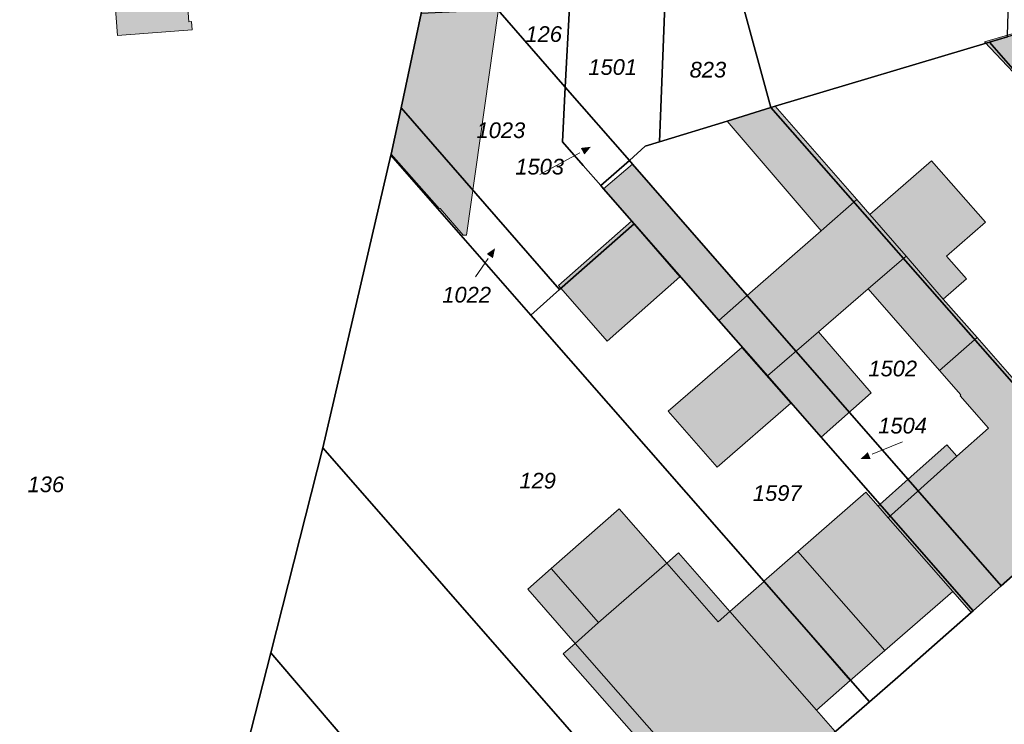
# Model space of a CAD drawing. Header units: metres. Extents: x 32338650 to 32340431, y 5701793 to 5703325.
# Tile 17 of 256: x 32339046 to 32339125, y 5702278 to 5702334. Entities that reach past the tile are written whole.
import ezdxf

# ---------------------------------------------------------------- set-up
doc = ezdxf.new("R2010")
doc.units = ezdxf.units.M
doc.header["$LTSCALE"] = 0.1
doc.layers.add('Keine', color=7, linetype='Continuous', lineweight=9)
for name, color, linetype, lineweight, true_color in [('LPB-BE-Flurstück_Grenze', 7, 'Continuous', 70, 0x004c99), ('LPB-BE-Flurstück_Nummer', 7, 'Continuous', 70, 0x004c99), ('LPB-BE-Gebäude', 7, 'Continuous', 70, 0x004c99), ('LPB-BE-Straße', 7, 'Continuous', 70, 0x004c99)]:
    doc.layers.add(name, color=color, linetype=linetype, lineweight=lineweight, true_color=true_color)
doc.styles.add('Arial (italic)', font='ariali.ttf')

# ---------------------------------------------------------------- blocks, each defined once
blk = doc.blocks.new('2004')
at = {"layer": 'Keine', "color": 7, "linetype": 'Continuous'}
blk.add_solid([(0, 0), (0.75, -0.3), (0.75, 0.3)], dxfattribs=at)

msp = doc.modelspace()

# ---------------------------------------------------------------- hatches: boundary and pattern name
at = {"layer": 'LPB-BE-Gebäude', "linetype": 'Continuous', "lineweight": 0, "true_color": 0xc7c8ca}
for points in [[(32339076.049, 5702323.37), (32339079.903, 5702319.008), (32339079.934, 5702319.037), (32339081.788, 5702316.899), (32339082.038, 5702316.898), (32339084.911, 5702337.227), (32339090.384, 5702336.952), (32339090.65, 5702342.226), (32339090.61, 5702342.227), (32339091.291, 5702355.68), (32339082.717, 5702355.742), (32339080.063, 5702342.731), (32339079.513, 5702340.051), (32339078.419, 5702334.581), (32339076.83, 5702327.06), (32339076.049, 5702323.37)], [(32339076.049, 5702323.37), (32339079.903, 5702319.008), (32339079.934, 5702319.037), (32339081.788, 5702316.899), (32339082.038, 5702316.898), (32339084.911, 5702337.227), (32339090.384, 5702336.952), (32339090.65, 5702342.226), (32339090.61, 5702342.227), (32339091.291, 5702355.68), (32339082.717, 5702355.742), (32339080.063, 5702342.731), (32339079.513, 5702340.051), (32339078.419, 5702334.581), (32339076.83, 5702327.06), (32339076.049, 5702323.37)], [(32339055.478, 5702336.905), (32339055.405, 5702337.568), (32339053.868, 5702337.421), (32339054.221, 5702332.833), (32339060.173, 5702333.269), (32339060.12, 5702333.932), (32339059.919, 5702333.92), (32339059.662, 5702337.183), (32339055.478, 5702336.905)], [(32339055.478, 5702336.905), (32339055.405, 5702337.568), (32339053.868, 5702337.421), (32339054.221, 5702332.833), (32339060.173, 5702333.269), (32339060.12, 5702333.932), (32339059.919, 5702333.92), (32339059.662, 5702337.183), (32339055.478, 5702336.905)], [(32339123.357, 5702332.326), (32339128.392, 5702326.965), (32339130.742, 5702327.909), (32339126.608, 5702333.263), (32339125.18, 5702332.841), (32339123.357, 5702332.326)], [(32339123.357, 5702332.326), (32339128.392, 5702326.965), (32339130.742, 5702327.909), (32339126.608, 5702333.263), (32339125.18, 5702332.841), (32339123.357, 5702332.326)], [(32339110.322, 5702317.258), (32339113.156, 5702319.744), (32339106.645, 5702327.177), (32339106.311, 5702327.081), (32339102.825, 5702326.003), (32339110.322, 5702317.258)], [(32339110.322, 5702317.258), (32339113.156, 5702319.744), (32339106.645, 5702327.177), (32339106.311, 5702327.081), (32339102.825, 5702326.003), (32339110.322, 5702317.258)], [(32339102.164, 5702310.097), (32339104.437, 5702312.095), (32339095.279, 5702322.57), (32339092.977, 5702320.593), (32339095.415, 5702317.81), (32339102.164, 5702310.097)], [(32339102.164, 5702310.097), (32339104.437, 5702312.095), (32339095.279, 5702322.57), (32339092.977, 5702320.593), (32339095.415, 5702317.81), (32339102.164, 5702310.097)], [(32339114.206, 5702318.548), (32339117.114, 5702315.238), (32339120.054, 5702311.794), (32339121.904, 5702313.418), (32339120.306, 5702315.238), (32339123.428, 5702317.949), (32339119.112, 5702322.831), (32339114.206, 5702318.548)], [(32339114.206, 5702318.548), (32339117.114, 5702315.238), (32339120.054, 5702311.794), (32339121.904, 5702313.418), (32339120.306, 5702315.238), (32339123.428, 5702317.949), (32339119.112, 5702322.831), (32339114.206, 5702318.548)], [(32339102.164, 5702310.097), (32339106.036, 5702305.675), (32339110.123, 5702309.2), (32339114.075, 5702312.61), (32339117.114, 5702315.238), (32339114.206, 5702318.548), (32339113.156, 5702319.744), (32339110.322, 5702317.258), (32339104.437, 5702312.095), (32339102.164, 5702310.097)], [(32339102.164, 5702310.097), (32339106.036, 5702305.675), (32339110.123, 5702309.2), (32339114.075, 5702312.61), (32339117.114, 5702315.238), (32339114.206, 5702318.548), (32339113.156, 5702319.744), (32339110.322, 5702317.258), (32339104.437, 5702312.095), (32339102.164, 5702310.097)], [(32339089.379, 5702312.884), (32339093.251, 5702308.451), (32339099.064, 5702313.577), (32339095.193, 5702318.01), (32339089.379, 5702312.884)], [(32339089.379, 5702312.884), (32339093.251, 5702308.451), (32339099.064, 5702313.577), (32339095.193, 5702318.01), (32339089.379, 5702312.884)], [(32339114.075, 5702312.61), (32339119.773, 5702306.101), (32339122.763, 5702308.741), (32339120.054, 5702311.794), (32339117.114, 5702315.238), (32339114.075, 5702312.61)], [(32339125.171, 5702305.97), (32339122.763, 5702308.741), (32339120.054, 5702311.794), (32339117.114, 5702315.238), (32339114.075, 5702312.61), (32339119.773, 5702306.101), (32339121.474, 5702304.16), (32339121.402, 5702304.093), (32339123.658, 5702301.518), (32339121.144, 5702299.27), (32339120.332, 5702300.194), (32339117.252, 5702297.437), (32339115.013, 5702295.433), (32339114.858, 5702295.294), (32339115.668, 5702294.369), (32339120.814, 5702288.495), (32339122.296, 5702286.812), (32339122.441, 5702286.947), (32339124.684, 5702288.936), (32339133.198, 5702296.463), (32339133.353, 5702296.597), (32339125.171, 5702305.97)], [(32339114.075, 5702312.61), (32339119.773, 5702306.101), (32339122.763, 5702308.741), (32339120.054, 5702311.794), (32339117.114, 5702315.238), (32339114.075, 5702312.61)], [(32339125.171, 5702305.97), (32339122.763, 5702308.741), (32339120.054, 5702311.794), (32339117.114, 5702315.238), (32339114.075, 5702312.61), (32339119.773, 5702306.101), (32339121.474, 5702304.16), (32339121.402, 5702304.093), (32339123.658, 5702301.518), (32339121.144, 5702299.27), (32339120.332, 5702300.194), (32339117.252, 5702297.437), (32339115.013, 5702295.433), (32339114.858, 5702295.294), (32339115.668, 5702294.369), (32339120.814, 5702288.495), (32339122.296, 5702286.812), (32339122.441, 5702286.947), (32339124.684, 5702288.936), (32339133.198, 5702296.463), (32339133.353, 5702296.597), (32339125.171, 5702305.97)], [(32339106.036, 5702305.675), (32339110.319, 5702300.795), (32339114.317, 5702304.334), (32339110.123, 5702309.2), (32339106.036, 5702305.675)], [(32339106.036, 5702305.675), (32339110.319, 5702300.795), (32339114.317, 5702304.334), (32339110.123, 5702309.2), (32339106.036, 5702305.675)], [(32339098.136, 5702302.866), (32339102.036, 5702298.403), (32339107.899, 5702303.506), (32339104.007, 5702307.94), (32339098.136, 5702302.866)], [(32339098.136, 5702302.866), (32339102.036, 5702298.403), (32339107.899, 5702303.506), (32339104.007, 5702307.94), (32339098.136, 5702302.866)], [(32339121.144, 5702299.27), (32339120.332, 5702300.194), (32339117.252, 5702297.437), (32339115.013, 5702295.433), (32339114.858, 5702295.294), (32339115.668, 5702294.369), (32339121.144, 5702299.27)], [(32339121.144, 5702299.27), (32339120.332, 5702300.194), (32339117.252, 5702297.437), (32339115.013, 5702295.433), (32339114.858, 5702295.294), (32339115.668, 5702294.369), (32339121.144, 5702299.27)], [(32339124.684, 5702288.936), (32339117.252, 5702297.437), (32339115.013, 5702295.433), (32339122.441, 5702286.947), (32339124.684, 5702288.936)], [(32339124.684, 5702288.936), (32339117.252, 5702297.437), (32339115.013, 5702295.433), (32339122.441, 5702286.947), (32339124.684, 5702288.936)], [(32339115.394, 5702283.793), (32339120.814, 5702288.495), (32339115.668, 5702294.369), (32339114.858, 5702295.294), (32339113.882, 5702296.405), (32339108.457, 5702291.673), (32339105.764, 5702289.324), (32339105.778, 5702289.294), (32339112.646, 5702281.395), (32339115.394, 5702283.793)], [(32339115.394, 5702283.793), (32339120.814, 5702288.495), (32339115.668, 5702294.369), (32339114.858, 5702295.294), (32339113.882, 5702296.405), (32339108.457, 5702291.673), (32339105.764, 5702289.324), (32339105.778, 5702289.294), (32339112.646, 5702281.395), (32339115.394, 5702283.793)], [(32339094.222, 5702295.075), (32339088.794, 5702290.324), (32339086.931, 5702288.671), (32339090.699, 5702284.344), (32339089.765, 5702283.52), (32339100.053, 5702271.795), (32339100.99, 5702272.625), (32339103.213, 5702270.092), (32339105.006, 5702271.653), (32339108.064, 5702274.345), (32339106.784, 5702275.831), (32339108.376, 5702277.236), (32339109.671, 5702275.748), (32339111.45, 5702277.315), (32339109.96, 5702279.014), (32339112.646, 5702281.395), (32339105.778, 5702289.294), (32339103.051, 5702286.889), (32339098.954, 5702291.577), (32339098.013, 5702290.746), (32339094.222, 5702295.075)], [(32339094.222, 5702295.075), (32339088.794, 5702290.324), (32339086.931, 5702288.671), (32339090.699, 5702284.344), (32339089.765, 5702283.52), (32339100.053, 5702271.795), (32339100.99, 5702272.625), (32339103.213, 5702270.092), (32339105.006, 5702271.653), (32339108.064, 5702274.345), (32339106.784, 5702275.831), (32339108.376, 5702277.236), (32339109.671, 5702275.748), (32339111.45, 5702277.315), (32339109.96, 5702279.014), (32339112.646, 5702281.395), (32339105.778, 5702289.294), (32339103.051, 5702286.889), (32339098.954, 5702291.577), (32339098.013, 5702290.746), (32339094.222, 5702295.075)], [(32339098.013, 5702290.746), (32339094.222, 5702295.075), (32339088.794, 5702290.324), (32339092.581, 5702286.007), (32339098.013, 5702290.746)], [(32339098.013, 5702290.746), (32339094.222, 5702295.075), (32339088.794, 5702290.324), (32339092.581, 5702286.007), (32339098.013, 5702290.746)], [(32339103.051, 5702286.889), (32339098.954, 5702291.577), (32339098.013, 5702290.746), (32339102.114, 5702286.063), (32339103.051, 5702286.889)], [(32339103.051, 5702286.889), (32339098.954, 5702291.577), (32339098.013, 5702290.746), (32339102.114, 5702286.063), (32339103.051, 5702286.889)], [(32339115.394, 5702283.793), (32339108.457, 5702291.673), (32339105.764, 5702289.324), (32339105.778, 5702289.294), (32339112.646, 5702281.395), (32339115.394, 5702283.793)], [(32339115.394, 5702283.793), (32339108.457, 5702291.673), (32339105.764, 5702289.324), (32339105.778, 5702289.294), (32339112.646, 5702281.395), (32339115.394, 5702283.793)], [(32339092.581, 5702286.007), (32339088.794, 5702290.324), (32339086.931, 5702288.671), (32339090.699, 5702284.344), (32339092.581, 5702286.007)], [(32339092.581, 5702286.007), (32339088.794, 5702290.324), (32339086.931, 5702288.671), (32339090.699, 5702284.344), (32339092.581, 5702286.007)], [(32339112.646, 5702281.395), (32339105.778, 5702289.294), (32339103.051, 5702286.889), (32339109.96, 5702279.014), (32339112.646, 5702281.395)], [(32339112.646, 5702281.395), (32339105.778, 5702289.294), (32339103.051, 5702286.889), (32339109.96, 5702279.014), (32339112.646, 5702281.395)], [(32339100.99, 5702272.625), (32339090.699, 5702284.344), (32339089.765, 5702283.52), (32339100.053, 5702271.795), (32339100.99, 5702272.625)], [(32339100.99, 5702272.625), (32339090.699, 5702284.344), (32339089.765, 5702283.52), (32339100.053, 5702271.795), (32339100.99, 5702272.625)]]:
    msp.add_hatch(color=9, dxfattribs=at).paths.add_polyline_path(points)

# ---------------------------------------------------------------- linework, layer by layer
at = {"layer": 'LPB-BE-Flurstück_Grenze', "color": 253, "linetype": 'Continuous', "lineweight": 25, "true_color": 0xadadad, "transparency": 33554687, "flags": 128}
for points in [[(32339104.032, 5702335.441), (32339106.311, 5702327.081), (32339106.645, 5702327.177), (32339123.736, 5702332.29), (32339125.175, 5702332.721), (32339125.18, 5702332.841), (32339125.627, 5702347.915), (32339125.795, 5702353.483), (32339126.208, 5702367.497), (32339126.088, 5702367.502), (32339113.072, 5702368.047), (32339112.651, 5702358.987), (32339112.569, 5702357.229), (32339112.127, 5702347.909), (32339111.555, 5702335.633), (32339104.032, 5702335.441)], [(32339104.032, 5702335.441), (32339106.311, 5702327.081), (32339106.645, 5702327.177), (32339123.736, 5702332.29), (32339125.175, 5702332.721), (32339125.18, 5702332.841), (32339125.627, 5702347.915), (32339125.795, 5702353.483), (32339126.208, 5702367.497), (32339126.088, 5702367.502), (32339113.072, 5702368.047), (32339112.651, 5702358.987), (32339112.569, 5702357.229), (32339112.127, 5702347.909), (32339111.555, 5702335.633), (32339104.032, 5702335.441)], [(32339014.495, 5702254.319), (32339042.56, 5702250.815), (32339046.585, 5702265.792), (32339060.821, 5702261.544), (32339066.437, 5702283.611), (32339070.587, 5702299.934), (32339076.025, 5702323.27), (32339076.049, 5702323.37), (32339076.83, 5702327.06), (32339078.419, 5702334.581), (32339079.513, 5702340.051), (32339070.167, 5702339.074), (32339055.333, 5702337.521), (32339042.171, 5702335.98), (32339038.11, 5702335.546), (32339027.235, 5702298.172), (32339025.22, 5702291.219), (32339014.495, 5702254.319)], [(32339014.495, 5702254.319), (32339042.56, 5702250.815), (32339046.585, 5702265.792), (32339060.821, 5702261.544), (32339066.437, 5702283.611), (32339070.587, 5702299.934), (32339076.025, 5702323.27), (32339076.049, 5702323.37), (32339076.83, 5702327.06), (32339078.419, 5702334.581), (32339079.513, 5702340.051), (32339070.167, 5702339.074), (32339055.333, 5702337.521), (32339042.171, 5702335.98), (32339038.11, 5702335.546), (32339027.235, 5702298.172), (32339025.22, 5702291.219), (32339014.495, 5702254.319)], [(32339148.648, 5702309.9), (32339153.161, 5702313.818), (32339158.006, 5702318.022), (32339158.016, 5702318.032), (32339151.582, 5702325.362), (32339140.969, 5702337.447), (32339134.262, 5702335.441), (32339125.175, 5702332.721), (32339123.736, 5702332.29), (32339128.392, 5702326.965), (32339145.622, 5702307.244), (32339148.648, 5702309.9)], [(32339148.648, 5702309.9), (32339153.161, 5702313.818), (32339158.006, 5702318.022), (32339158.016, 5702318.032), (32339151.582, 5702325.362), (32339140.969, 5702337.447), (32339134.262, 5702335.441), (32339125.175, 5702332.721), (32339123.736, 5702332.29), (32339128.392, 5702326.965), (32339145.622, 5702307.244), (32339148.648, 5702309.9)], [(32339095.031, 5702322.85), (32339096.298, 5702323.989), (32339097.433, 5702324.343), (32339097.851, 5702335.275), (32339090.247, 5702335.076), (32339089.926, 5702328.694), (32339095.031, 5702322.85)], [(32339095.031, 5702322.85), (32339096.298, 5702323.989), (32339097.433, 5702324.343), (32339097.851, 5702335.275), (32339090.247, 5702335.076), (32339089.926, 5702328.694), (32339095.031, 5702322.85)], [(32339097.851, 5702335.275), (32339097.433, 5702324.343), (32339102.825, 5702326.003), (32339106.311, 5702327.081), (32339104.032, 5702335.441), (32339097.851, 5702335.275)], [(32339097.851, 5702335.275), (32339097.433, 5702324.343), (32339102.825, 5702326.003), (32339106.311, 5702327.081), (32339104.032, 5702335.441), (32339097.851, 5702335.275)], [(32339076.83, 5702327.06), (32339089.456, 5702312.571), (32339095.415, 5702317.81), (32339092.977, 5702320.593), (32339092.757, 5702320.852), (32339091.352, 5702322.461), (32339089.707, 5702324.33), (32339089.926, 5702328.694), (32339084.544, 5702334.86), (32339078.419, 5702334.581), (32339076.83, 5702327.06)], [(32339076.83, 5702327.06), (32339089.456, 5702312.571), (32339095.415, 5702317.81), (32339092.977, 5702320.593), (32339092.757, 5702320.852), (32339091.352, 5702322.461), (32339089.707, 5702324.33), (32339089.926, 5702328.694), (32339084.544, 5702334.86), (32339078.419, 5702334.581), (32339076.83, 5702327.06)], [(32339084.544, 5702334.86), (32339089.926, 5702328.694), (32339090.247, 5702335.076), (32339084.544, 5702334.86)], [(32339084.544, 5702334.86), (32339089.926, 5702328.694), (32339090.247, 5702335.076), (32339084.544, 5702334.86)], [(32339133.353, 5702296.597), (32339136.788, 5702299.588), (32339143.304, 5702305.255), (32339145.622, 5702307.244), (32339128.392, 5702326.965), (32339123.736, 5702332.29), (32339106.645, 5702327.177), (32339106.311, 5702327.081), (32339133.198, 5702296.463), (32339133.353, 5702296.597)], [(32339133.353, 5702296.597), (32339136.788, 5702299.588), (32339143.304, 5702305.255), (32339145.622, 5702307.244), (32339128.392, 5702326.965), (32339123.736, 5702332.29), (32339106.645, 5702327.177), (32339106.311, 5702327.081), (32339133.198, 5702296.463), (32339133.353, 5702296.597)], [(32339091.352, 5702322.461), (32339092.757, 5702320.852), (32339095.031, 5702322.85), (32339089.926, 5702328.694), (32339089.707, 5702324.33), (32339091.352, 5702322.461)], [(32339091.352, 5702322.461), (32339092.757, 5702320.852), (32339095.031, 5702322.85), (32339089.926, 5702328.694), (32339089.707, 5702324.33), (32339091.352, 5702322.461)], [(32339087.172, 5702310.533), (32339089.456, 5702312.571), (32339076.83, 5702327.06), (32339076.049, 5702323.37), (32339076.025, 5702323.27), (32339087.172, 5702310.533)], [(32339087.172, 5702310.533), (32339089.456, 5702312.571), (32339076.83, 5702327.06), (32339076.049, 5702323.37), (32339076.025, 5702323.27), (32339087.172, 5702310.533)], [(32339133.198, 5702296.463), (32339106.311, 5702327.081), (32339102.825, 5702326.003), (32339097.433, 5702324.343), (32339096.298, 5702323.989), (32339095.031, 5702322.85), (32339095.279, 5702322.57), (32339104.437, 5702312.095), (32339124.684, 5702288.936), (32339133.198, 5702296.463)], [(32339133.198, 5702296.463), (32339106.311, 5702327.081), (32339102.825, 5702326.003), (32339097.433, 5702324.343), (32339096.298, 5702323.989), (32339095.031, 5702322.85), (32339095.279, 5702322.57), (32339104.437, 5702312.095), (32339124.684, 5702288.936), (32339133.198, 5702296.463)], [(32339103.213, 5702270.092), (32339105.006, 5702271.653), (32339108.064, 5702274.345), (32339109.671, 5702275.748), (32339114.175, 5702279.688), (32339105.778, 5702289.294), (32339105.764, 5702289.324), (32339087.172, 5702310.533), (32339076.025, 5702323.27), (32339070.587, 5702299.934), (32339099.533, 5702266.859), (32339103.213, 5702270.092)], [(32339103.213, 5702270.092), (32339105.006, 5702271.653), (32339108.064, 5702274.345), (32339109.671, 5702275.748), (32339114.175, 5702279.688), (32339105.778, 5702289.294), (32339105.764, 5702289.324), (32339087.172, 5702310.533), (32339076.025, 5702323.27), (32339070.587, 5702299.934), (32339099.533, 5702266.859), (32339103.213, 5702270.092)], [(32339092.757, 5702320.852), (32339092.977, 5702320.593), (32339095.415, 5702317.81), (32339102.164, 5702310.097), (32339106.036, 5702305.675), (32339110.319, 5702300.795), (32339122.441, 5702286.947), (32339124.684, 5702288.936), (32339104.437, 5702312.095), (32339095.279, 5702322.57), (32339095.031, 5702322.85), (32339092.757, 5702320.852)], [(32339092.757, 5702320.852), (32339092.977, 5702320.593), (32339095.415, 5702317.81), (32339102.164, 5702310.097), (32339106.036, 5702305.675), (32339110.319, 5702300.795), (32339122.441, 5702286.947), (32339124.684, 5702288.936), (32339104.437, 5702312.095), (32339095.279, 5702322.57), (32339095.031, 5702322.85), (32339092.757, 5702320.852)], [(32339116.432, 5702281.669), (32339122.296, 5702286.812), (32339122.441, 5702286.947), (32339110.319, 5702300.795), (32339106.036, 5702305.675), (32339102.164, 5702310.097), (32339095.415, 5702317.81), (32339089.456, 5702312.571), (32339087.172, 5702310.533), (32339105.764, 5702289.324), (32339105.778, 5702289.294), (32339114.175, 5702279.688), (32339116.432, 5702281.669)], [(32339116.432, 5702281.669), (32339122.296, 5702286.812), (32339122.441, 5702286.947), (32339110.319, 5702300.795), (32339106.036, 5702305.675), (32339102.164, 5702310.097), (32339095.415, 5702317.81), (32339089.456, 5702312.571), (32339087.172, 5702310.533), (32339105.764, 5702289.324), (32339105.778, 5702289.294), (32339114.175, 5702279.688), (32339116.432, 5702281.669)], [(32339099.533, 5702266.859), (32339070.587, 5702299.934), (32339066.437, 5702283.611), (32339083.199, 5702264.048), (32339088.795, 5702257.514), (32339088.843, 5702257.462), (32339099.533, 5702266.859)], [(32339099.533, 5702266.859), (32339070.587, 5702299.934), (32339066.437, 5702283.611), (32339083.199, 5702264.048), (32339088.795, 5702257.514), (32339088.843, 5702257.462), (32339099.533, 5702266.859)], [(32339133.198, 5702296.463), (32339124.684, 5702288.936), (32339122.441, 5702286.947), (32339122.296, 5702286.812), (32339116.432, 5702281.669), (32339114.175, 5702279.688), (32339109.671, 5702275.748), (32339108.064, 5702274.345), (32339105.006, 5702271.653), (32339103.213, 5702270.092), (32339099.533, 5702266.859), (32339088.843, 5702257.462), (32339075.324, 5702245.632), (32339072.642, 5702243.255), (32339067.338, 5702238.599), (32339062.075, 5702233.981), (32339060.327, 5702232.092), (32339056.035, 5702227.454), (32339053.281, 5702224.475), (32339043.063, 5702213.445)], [(32339133.198, 5702296.463), (32339124.684, 5702288.936), (32339122.441, 5702286.947), (32339122.296, 5702286.812), (32339116.432, 5702281.669), (32339114.175, 5702279.688), (32339109.671, 5702275.748), (32339108.064, 5702274.345), (32339105.006, 5702271.653), (32339103.213, 5702270.092), (32339099.533, 5702266.859), (32339088.843, 5702257.462), (32339075.324, 5702245.632), (32339072.642, 5702243.255), (32339067.338, 5702238.599), (32339062.075, 5702233.981), (32339060.327, 5702232.092), (32339056.035, 5702227.454), (32339053.281, 5702224.475), (32339043.063, 5702213.445)], [(32339088.843, 5702257.462), (32339088.795, 5702257.514), (32339083.199, 5702264.048), (32339066.437, 5702283.611), (32339060.821, 5702261.544), (32339075.324, 5702245.632), (32339088.843, 5702257.462)], [(32339088.843, 5702257.462), (32339088.795, 5702257.514), (32339083.199, 5702264.048), (32339066.437, 5702283.611), (32339060.821, 5702261.544), (32339075.324, 5702245.632), (32339088.843, 5702257.462)]]:
    msp.add_lwpolyline(points, dxfattribs=at)
at = {"layer": 'LPB-BE-Flurstück_Nummer', "color": 252, "linetype": 'Continuous', "lineweight": 5, "true_color": 0x888888}
for p, q in [((32339091.08361, 5702323.4709), (32339087.881, 5702321.737)), ((32339091.08361, 5702323.4709), (32339087.881, 5702321.737)), ((32339083.76355, 5702315.02785), (32339082.772, 5702313.574)), ((32339083.76355, 5702315.02785), (32339082.772, 5702313.574)), ((32339114.3843, 5702299.42668), (32339116.814, 5702300.43)), ((32339114.3843, 5702299.42668), (32339116.814, 5702300.43))]:
    msp.add_line(p, q, dxfattribs=at)
at = {"layer": 'LPB-BE-Gebäude', "color": 7, "linetype": 'Continuous', "lineweight": 9, "flags": 128}
for points in [[(32339076.049, 5702323.37), (32339079.903, 5702319.008), (32339079.934, 5702319.037), (32339081.788, 5702316.899), (32339082.038, 5702316.898), (32339084.911, 5702337.227), (32339090.384, 5702336.952), (32339090.65, 5702342.226), (32339090.61, 5702342.227), (32339091.291, 5702355.68), (32339082.717, 5702355.742), (32339080.063, 5702342.731), (32339079.513, 5702340.051), (32339078.419, 5702334.581), (32339076.83, 5702327.06), (32339076.049, 5702323.37)], [(32339076.049, 5702323.37), (32339079.903, 5702319.008), (32339079.934, 5702319.037), (32339081.788, 5702316.899), (32339082.038, 5702316.898), (32339084.911, 5702337.227), (32339090.384, 5702336.952), (32339090.65, 5702342.226), (32339090.61, 5702342.227), (32339091.291, 5702355.68), (32339082.717, 5702355.742), (32339080.063, 5702342.731), (32339079.513, 5702340.051), (32339078.419, 5702334.581), (32339076.83, 5702327.06), (32339076.049, 5702323.37)], [(32339055.478, 5702336.905), (32339055.405, 5702337.568), (32339053.868, 5702337.421), (32339054.221, 5702332.833), (32339060.173, 5702333.269), (32339060.12, 5702333.932), (32339059.919, 5702333.92), (32339059.662, 5702337.183), (32339055.478, 5702336.905)], [(32339055.478, 5702336.905), (32339055.405, 5702337.568), (32339053.868, 5702337.421), (32339054.221, 5702332.833), (32339060.173, 5702333.269), (32339060.12, 5702333.932), (32339059.919, 5702333.92), (32339059.662, 5702337.183), (32339055.478, 5702336.905)], [(32339123.357, 5702332.326), (32339128.392, 5702326.965), (32339130.742, 5702327.909), (32339126.608, 5702333.263), (32339125.18, 5702332.841), (32339123.357, 5702332.326)], [(32339123.357, 5702332.326), (32339128.392, 5702326.965), (32339130.742, 5702327.909), (32339126.608, 5702333.263), (32339125.18, 5702332.841), (32339123.357, 5702332.326)], [(32339110.322, 5702317.258), (32339113.156, 5702319.744), (32339106.645, 5702327.177), (32339106.311, 5702327.081), (32339102.825, 5702326.003), (32339110.322, 5702317.258)], [(32339110.322, 5702317.258), (32339113.156, 5702319.744), (32339106.645, 5702327.177), (32339106.311, 5702327.081), (32339102.825, 5702326.003), (32339110.322, 5702317.258)], [(32339102.164, 5702310.097), (32339104.437, 5702312.095), (32339095.279, 5702322.57), (32339092.977, 5702320.593), (32339095.415, 5702317.81), (32339102.164, 5702310.097)], [(32339102.164, 5702310.097), (32339104.437, 5702312.095), (32339095.279, 5702322.57), (32339092.977, 5702320.593), (32339095.415, 5702317.81), (32339102.164, 5702310.097)], [(32339114.206, 5702318.548), (32339117.114, 5702315.238), (32339120.054, 5702311.794), (32339121.904, 5702313.418), (32339120.306, 5702315.238), (32339123.428, 5702317.949), (32339119.112, 5702322.831), (32339114.206, 5702318.548)], [(32339114.206, 5702318.548), (32339117.114, 5702315.238), (32339120.054, 5702311.794), (32339121.904, 5702313.418), (32339120.306, 5702315.238), (32339123.428, 5702317.949), (32339119.112, 5702322.831), (32339114.206, 5702318.548)], [(32339102.164, 5702310.097), (32339106.036, 5702305.675), (32339110.123, 5702309.2), (32339114.075, 5702312.61), (32339117.114, 5702315.238), (32339114.206, 5702318.548), (32339113.156, 5702319.744), (32339110.322, 5702317.258), (32339104.437, 5702312.095), (32339102.164, 5702310.097)], [(32339102.164, 5702310.097), (32339106.036, 5702305.675), (32339110.123, 5702309.2), (32339114.075, 5702312.61), (32339117.114, 5702315.238), (32339114.206, 5702318.548), (32339113.156, 5702319.744), (32339110.322, 5702317.258), (32339104.437, 5702312.095), (32339102.164, 5702310.097)], [(32339089.379, 5702312.884), (32339093.251, 5702308.451), (32339099.064, 5702313.577), (32339095.193, 5702318.01), (32339089.379, 5702312.884)], [(32339089.379, 5702312.884), (32339093.251, 5702308.451), (32339099.064, 5702313.577), (32339095.193, 5702318.01), (32339089.379, 5702312.884)], [(32339114.075, 5702312.61), (32339119.773, 5702306.101), (32339122.763, 5702308.741), (32339120.054, 5702311.794), (32339117.114, 5702315.238), (32339114.075, 5702312.61)], [(32339125.171, 5702305.97), (32339122.763, 5702308.741), (32339120.054, 5702311.794), (32339117.114, 5702315.238), (32339114.075, 5702312.61), (32339119.773, 5702306.101), (32339121.474, 5702304.16), (32339121.402, 5702304.093), (32339123.658, 5702301.518), (32339121.144, 5702299.27), (32339120.332, 5702300.194), (32339117.252, 5702297.437), (32339115.013, 5702295.433), (32339114.858, 5702295.294), (32339115.668, 5702294.369), (32339120.814, 5702288.495), (32339122.296, 5702286.812), (32339122.441, 5702286.947), (32339124.684, 5702288.936), (32339133.198, 5702296.463), (32339133.353, 5702296.597), (32339125.171, 5702305.97)], [(32339114.075, 5702312.61), (32339119.773, 5702306.101), (32339122.763, 5702308.741), (32339120.054, 5702311.794), (32339117.114, 5702315.238), (32339114.075, 5702312.61)], [(32339125.171, 5702305.97), (32339122.763, 5702308.741), (32339120.054, 5702311.794), (32339117.114, 5702315.238), (32339114.075, 5702312.61), (32339119.773, 5702306.101), (32339121.474, 5702304.16), (32339121.402, 5702304.093), (32339123.658, 5702301.518), (32339121.144, 5702299.27), (32339120.332, 5702300.194), (32339117.252, 5702297.437), (32339115.013, 5702295.433), (32339114.858, 5702295.294), (32339115.668, 5702294.369), (32339120.814, 5702288.495), (32339122.296, 5702286.812), (32339122.441, 5702286.947), (32339124.684, 5702288.936), (32339133.198, 5702296.463), (32339133.353, 5702296.597), (32339125.171, 5702305.97)], [(32339106.036, 5702305.675), (32339110.319, 5702300.795), (32339114.317, 5702304.334), (32339110.123, 5702309.2), (32339106.036, 5702305.675)], [(32339106.036, 5702305.675), (32339110.319, 5702300.795), (32339114.317, 5702304.334), (32339110.123, 5702309.2), (32339106.036, 5702305.675)], [(32339098.136, 5702302.866), (32339102.036, 5702298.403), (32339107.899, 5702303.506), (32339104.007, 5702307.94), (32339098.136, 5702302.866)], [(32339098.136, 5702302.866), (32339102.036, 5702298.403), (32339107.899, 5702303.506), (32339104.007, 5702307.94), (32339098.136, 5702302.866)], [(32339121.144, 5702299.27), (32339120.332, 5702300.194), (32339117.252, 5702297.437), (32339115.013, 5702295.433), (32339114.858, 5702295.294), (32339115.668, 5702294.369), (32339121.144, 5702299.27)], [(32339121.144, 5702299.27), (32339120.332, 5702300.194), (32339117.252, 5702297.437), (32339115.013, 5702295.433), (32339114.858, 5702295.294), (32339115.668, 5702294.369), (32339121.144, 5702299.27)], [(32339124.684, 5702288.936), (32339117.252, 5702297.437), (32339115.013, 5702295.433), (32339122.441, 5702286.947), (32339124.684, 5702288.936)], [(32339124.684, 5702288.936), (32339117.252, 5702297.437), (32339115.013, 5702295.433), (32339122.441, 5702286.947), (32339124.684, 5702288.936)], [(32339115.394, 5702283.793), (32339120.814, 5702288.495), (32339115.668, 5702294.369), (32339114.858, 5702295.294), (32339113.882, 5702296.405), (32339108.457, 5702291.673), (32339105.764, 5702289.324), (32339105.778, 5702289.294), (32339112.646, 5702281.395), (32339115.394, 5702283.793)], [(32339115.394, 5702283.793), (32339120.814, 5702288.495), (32339115.668, 5702294.369), (32339114.858, 5702295.294), (32339113.882, 5702296.405), (32339108.457, 5702291.673), (32339105.764, 5702289.324), (32339105.778, 5702289.294), (32339112.646, 5702281.395), (32339115.394, 5702283.793)], [(32339094.222, 5702295.075), (32339088.794, 5702290.324), (32339086.931, 5702288.671), (32339090.699, 5702284.344), (32339089.765, 5702283.52), (32339100.053, 5702271.795), (32339100.99, 5702272.625), (32339103.213, 5702270.092), (32339105.006, 5702271.653), (32339108.064, 5702274.345), (32339106.784, 5702275.831), (32339108.376, 5702277.236), (32339109.671, 5702275.748), (32339111.45, 5702277.315), (32339109.96, 5702279.014), (32339112.646, 5702281.395), (32339105.778, 5702289.294), (32339103.051, 5702286.889), (32339098.954, 5702291.577), (32339098.013, 5702290.746), (32339094.222, 5702295.075)], [(32339094.222, 5702295.075), (32339088.794, 5702290.324), (32339086.931, 5702288.671), (32339090.699, 5702284.344), (32339089.765, 5702283.52), (32339100.053, 5702271.795), (32339100.99, 5702272.625), (32339103.213, 5702270.092), (32339105.006, 5702271.653), (32339108.064, 5702274.345), (32339106.784, 5702275.831), (32339108.376, 5702277.236), (32339109.671, 5702275.748), (32339111.45, 5702277.315), (32339109.96, 5702279.014), (32339112.646, 5702281.395), (32339105.778, 5702289.294), (32339103.051, 5702286.889), (32339098.954, 5702291.577), (32339098.013, 5702290.746), (32339094.222, 5702295.075)], [(32339098.013, 5702290.746), (32339094.222, 5702295.075), (32339088.794, 5702290.324), (32339092.581, 5702286.007), (32339098.013, 5702290.746)], [(32339098.013, 5702290.746), (32339094.222, 5702295.075), (32339088.794, 5702290.324), (32339092.581, 5702286.007), (32339098.013, 5702290.746)], [(32339103.051, 5702286.889), (32339098.954, 5702291.577), (32339098.013, 5702290.746), (32339102.114, 5702286.063), (32339103.051, 5702286.889)], [(32339103.051, 5702286.889), (32339098.954, 5702291.577), (32339098.013, 5702290.746), (32339102.114, 5702286.063), (32339103.051, 5702286.889)], [(32339115.394, 5702283.793), (32339108.457, 5702291.673), (32339105.764, 5702289.324), (32339105.778, 5702289.294), (32339112.646, 5702281.395), (32339115.394, 5702283.793)], [(32339115.394, 5702283.793), (32339108.457, 5702291.673), (32339105.764, 5702289.324), (32339105.778, 5702289.294), (32339112.646, 5702281.395), (32339115.394, 5702283.793)], [(32339092.581, 5702286.007), (32339088.794, 5702290.324), (32339086.931, 5702288.671), (32339090.699, 5702284.344), (32339092.581, 5702286.007)], [(32339092.581, 5702286.007), (32339088.794, 5702290.324), (32339086.931, 5702288.671), (32339090.699, 5702284.344), (32339092.581, 5702286.007)], [(32339112.646, 5702281.395), (32339105.778, 5702289.294), (32339103.051, 5702286.889), (32339109.96, 5702279.014), (32339112.646, 5702281.395)], [(32339112.646, 5702281.395), (32339105.778, 5702289.294), (32339103.051, 5702286.889), (32339109.96, 5702279.014), (32339112.646, 5702281.395)], [(32339100.99, 5702272.625), (32339090.699, 5702284.344), (32339089.765, 5702283.52), (32339100.053, 5702271.795), (32339100.99, 5702272.625)], [(32339100.99, 5702272.625), (32339090.699, 5702284.344), (32339089.765, 5702283.52), (32339100.053, 5702271.795), (32339100.99, 5702272.625)]]:
    msp.add_lwpolyline(points, dxfattribs=at)
at = {"layer": 'LPB-BE-Straße', "color": 250, "linetype": 'Continuous', "lineweight": 25, "true_color": 0x333333, "transparency": 33554687, "flags": 128}
msp.add_lwpolyline([(32339133.198, 5702296.463), (32339124.684, 5702288.936), (32339122.441, 5702286.947), (32339122.296, 5702286.812), (32339116.432, 5702281.669), (32339114.175, 5702279.688), (32339109.671, 5702275.748), (32339108.064, 5702274.345), (32339105.006, 5702271.653), (32339103.213, 5702270.092), (32339099.533, 5702266.859), (32339088.843, 5702257.462), (32339075.324, 5702245.632), (32339072.642, 5702243.255), (32339067.338, 5702238.599), (32339062.075, 5702233.981), (32339060.327, 5702232.092), (32339056.035, 5702227.454), (32339053.281, 5702224.475), (32339043.063, 5702213.445)], dxfattribs=at)

# ---------------------------------------------------------------- block references
at = {"layer": 'LPB-BE-Flurstück_Nummer', "color": 252, "true_color": 0x888888}
for p, rotation in [((32339091.963, 5702323.947), 208.431170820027), ((32339091.963, 5702323.947), 208.431170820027), ((32339084.327, 5702315.854), 235.705326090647), ((32339084.327, 5702315.854), 235.705326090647), ((32339113.46, 5702299.045), 22.4376772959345), ((32339113.46, 5702299.045), 22.4376772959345)]:
    msp.add_blockref('2004', p, dxfattribs=dict(at, rotation=rotation))

# ---------------------------------------------------------------- texts
at = {"layer": 'LPB-BE-Flurstück_Nummer', "color": 252, "true_color": 0x888888, "char_height": 1.25, "attachment_point": 2, "line_spacing_factor": 1.004016, "style": 'Arial (italic)'}
for s, insert, width in [('126', (32339088.203, 5702333.558), 4.00875), ('126', (32339088.203, 5702333.558), 4.00875), ('1501', (32339093.699, 5702330.93), 5.233125), ('1501', (32339093.699, 5702330.93), 5.233125), ('823', (32339101.295, 5702330.719), 4.17375), ('823', (32339101.295, 5702330.719), 4.17375), ('1023', (32339084.787, 5702325.892), 5.435625), ('1023', (32339084.787, 5702325.892), 5.435625), ('1503', (32339087.881, 5702322.987), 5.435625), ('1503', (32339087.881, 5702322.987), 5.435625), ('1022', (32339082.059, 5702312.777), 5.44875), ('1022', (32339082.059, 5702312.777), 5.44875), ('1502', (32339116.031, 5702306.894), 5.44875), ('1502', (32339116.031, 5702306.894), 5.44875), ('1504', (32339116.814, 5702302.337), 5.401875), ('1504', (32339116.814, 5702302.337), 5.401875), ('136', (32339048.508, 5702297.657), 4.00875), ('136', (32339048.508, 5702297.657), 4.00875), ('129', (32339087.719, 5702297.952), 3.965625), ('129', (32339087.719, 5702297.952), 3.965625), ('1597', (32339106.819, 5702296.964), 5.536875), ('1597', (32339106.819, 5702296.964), 5.536875)]:
    msp.add_mtext(s, dxfattribs=dict(at, insert=insert, width=width))

doc.saveas('drawing.dxf')
